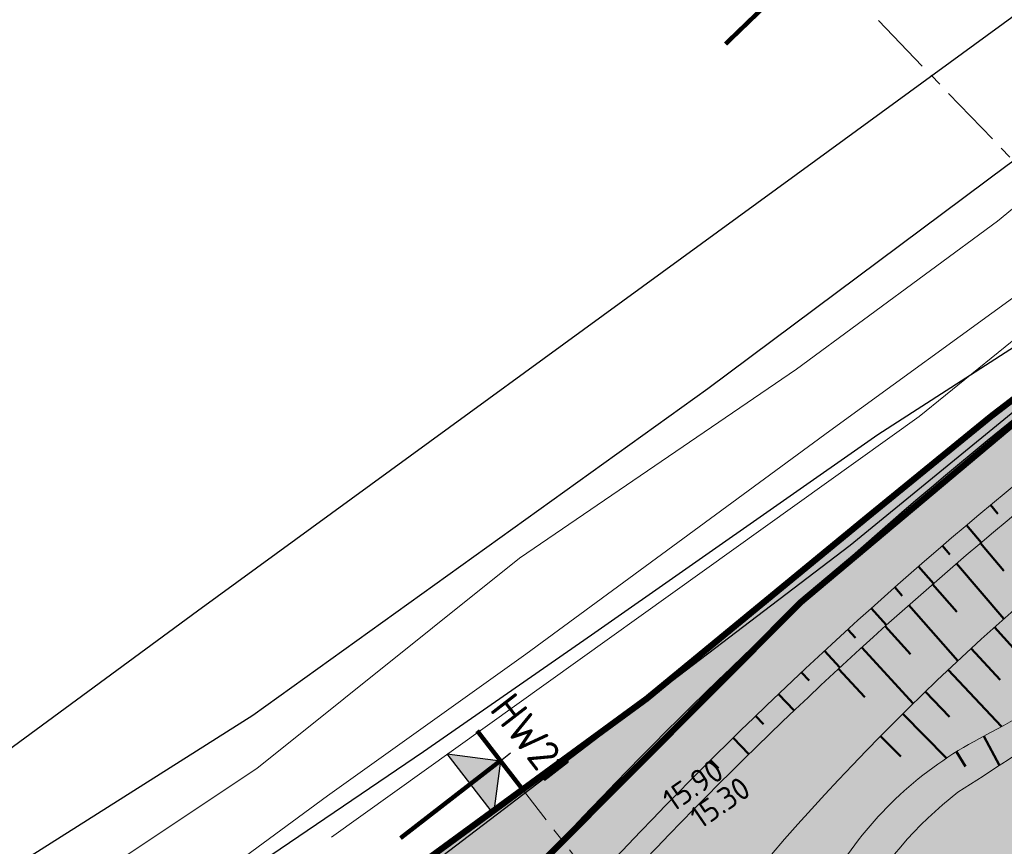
# Model space of a CAD drawing. Header units: metres. Extents: x 197883 to 206898, y 361907 to 364395.
# Tile 10 of 256: x 198739 to 198817, y 362422 to 362487. Entities that reach past the tile are written whole.
import ezdxf
from ezdxf.enums import TextEntityAlignment as Align

# ---------------------------------------------------------------- set-up
doc = ezdxf.new("R2010")
doc.units = ezdxf.units.M
doc.linetypes.add('XX-CENTER', pattern=[8, 5, -1, 1, -1])
for name, color, linetype, lineweight in [('B-ME-GR-RIET-G', 120, 'Continuous', 13), ('B-ME-GR-RUIGTE-G', 252, 'Continuous', 25), ('B-ME-IE-TERREINAFSCHEIDING_KUNSTMATIG_HEKWERK_RASTER-G', 251, 'IE-TERREINAFSCHEIDING-KUNSTMATIG', 18), ('B-ME-OG-WATER_SLOOT-G', 130, 'Continuous', 18), ('B01-WA-GR-MAAIVELD-G', 74, 'Continuous', 13), ('N-PV-GR-MOERAS-A', 122, 'Continuous', 18), ('N-PV-GW-TALUD-GD', 250, 'Continuous', 50), ('N-PV-KG-GRENS-BUFFERZONE-A', 253, 'Continuous', 15), ('N-PV-OG-BEHEERKAART-MAAIPAD-G', 7, 'Continuous', 25), ('N-WE-GW-ONTWERP-GEUL', 7, 'Continuous', 18), ('N-WE-GW-OPHOGING-WERK-A', 92, 'Continuous', 18), ('N-WE-KG-PROJECTGEBIED-SLIJKWELLSEWAAD', 10, 'KG-OG', 35), ('N-WE-KG-PROJECTGRENS-SLIJKWELLSEWAAD', 190, 'KG-OG', 35), ('X-XX-AL-HOOGTELABEL-T18', 10, 'Continuous', 18), ('X-XX-AL-VERWIJZING-S', 7, 'Continuous', 25), ('X-XX-AL-VERWIJZING_DOORSNEDE-G', 7, 'XX-CENTER', 18)]:
    doc.layers.add(name, color=color, linetype=linetype, lineweight=lineweight)
for name, color, linetype, lineweight, true_color in [('N-PV-GR-GRAS-A', 7, 'Continuous', 18, 0xc1e37d), ('N-PV-OG-BEHEERKAART-MAAIPAD-A', 7, 'Continuous', 15, 0xe5e878), ('N-PV-WH-GEUL-G', 7, 'Continuous', 35, 0x167592)]:
    doc.layers.add(name, color=color, linetype=linetype, lineweight=lineweight, true_color=true_color)
doc.styles.add('NLCS-ISO', font='NLCS-ISO.ttf', dxfattribs={"height": 1.8})
doc.styles.add('NLCS-ISO-M1000-T25', font='NLCS-ISO.ttf', dxfattribs={"height": 2.5})
doc.linetypes.add('IE-TERREINAFSCHEIDING-KUNSTMATIG', pattern='A,4,[82,NLCS.SHX,S=0.75,R=90,X=0,Y=0],4,-2', length=10)
doc.linetypes.add('KG-OG', pattern='A,5.5,-1.5,[2,NLCS.SHX,S=0.5,R=0,X=0,Y=0],-1.5', length=8.5)
pattern_1 = [(135, (0, 0), (-3.535533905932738, -3.535533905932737), [])]

# ---------------------------------------------------------------- blocks, each defined once
blk = doc.blocks.new('*U329')
at = {"const_width": 0.3499999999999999}
blk.add_lwpolyline([(-127.1349060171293, 0.7402531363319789), (-127.1931308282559, -9.259577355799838)], dxfattribs=at)
at = {"layer": 'X-XX-AL-VERWIJZING_DOORSNEDE-G'}
blk.add_line((84.92697241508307, -0.4944940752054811), (-127.1349060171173, 0.7402531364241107), dxfattribs=at)
at = {"style": 'NLCS-ISO-M1000-T25'}
for tag, p in [('NUMMER1', (-127.1290835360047, 1.740236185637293)), ('NUMMER2', (84.93279489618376, 0.5054889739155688))]:
    blk.add_attdef(tag, text='', height=2.5, rotation=359.6663945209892, dxfattribs=at).set_placement(p, align=Align.BOTTOM_CENTER)
blk = doc.blocks.new('*U330')
blk.add_hatch(color=256).paths.add_polyline_path([(-100.0128905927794, -2.417717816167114), (-96.9954740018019, 0.5647638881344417), (-94.01299229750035, -2.452652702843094)])
for p, q in [((-100.0128905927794, -2.417717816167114), (-96.9954740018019, 0.5647638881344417)), ((-96.9954740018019, 0.5647638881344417), (-97.01294144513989, -2.435185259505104)), ((-96.9954740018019, 0.5647638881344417), (-94.01299229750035, -2.452652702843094)), ((-94.01299229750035, -2.452652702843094), (-100.0128905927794, -2.417717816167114))]:
    blk.add_line(p, q)
at = {"const_width": 0.3499999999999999}
for points in [[(-99.99542314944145, 0.5822313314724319), (-93.99552485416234, 0.5472964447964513)], [(-96.9954740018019, 0.5647638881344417), (-97.05369881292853, -9.435066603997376)]]:
    blk.add_lwpolyline(points, dxfattribs=at)
at = {"layer": 'Defpoints'}
blk.add_lwpolyline([(-96.99547400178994, 0.5647638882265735), (-96.98965152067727, 1.564746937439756)], dxfattribs=at)
at = {"layer": 'X-XX-AL-VERWIJZING_DOORSNEDE-G'}
blk.add_line((84.92697241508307, -0.4944940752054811), (-96.99547400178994, 0.5647638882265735), dxfattribs=at)
at = {"style": 'NLCS-ISO-M1000-T25'}
for tag, p in [('NUMMER1', (-96.98965152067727, 1.564746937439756)), ('NUMMER2', (84.93279489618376, 0.5054889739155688))]:
    blk.add_attdef(tag, text='', height=2.5, rotation=359.6663945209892, dxfattribs=at).set_placement(p, align=Align.BOTTOM_CENTER)

msp = doc.modelspace()

# ---------------------------------------------------------------- hatches: boundary and pattern name
at = {"layer": 'N-PV-GR-GRAS-A', "transparency": 33554648}
h = msp.add_hatch(color=256, dxfattribs=at)
h.dxf.hatch_style = 1
edge = h.paths.add_edge_path(flags=16)
edge.add_arc((198916.6022228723, 362365.0953609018), 37.06112380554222, 314.4405254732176, 332.606027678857, ccw=False)
edge.add_arc((198584.2703122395, 362722.8114712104), 525.3162308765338, 300.0205732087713, 313.0024062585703, ccw=False)
edge.add_arc((198830.2742482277, 362297.0732663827), 33.6141304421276, 292.0976948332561, 300.0205732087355, ccw=False)
edge.add_line((198842.9194466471, 362265.9283033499), (198781.1332019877, 362240.8424067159))
edge.add_arc((198777.4074507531, 362253.4422054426), 13.1391076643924, 197.4603868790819, 286.47290969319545, ccw=False)
edge.add_arc((198788.5959258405, 362258.2294650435), 25.27742851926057, 128.1674087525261, 200.2032613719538, ccw=False)
edge.add_arc((198755.4714604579, 362296.8086380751), 25.6183205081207, 313.0989792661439, 377.4685401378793)
edge.add_arc((198760.8306748, 362298.4951572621), 19.99999999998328, 17.46854013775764, 55.23762163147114)
edge.add_arc((198792.1525632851, 362343.6246515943), 34.93388714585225, 206.5078933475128, 235.23762163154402, ccw=False)
edge.add_arc((198767.3544786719, 362332.0343441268), 7.601689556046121, 189.0867445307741, 211.7615993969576, ccw=False)
edge.add_arc((198778.3693736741, 362334.7221968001), 18.92495369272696, 155.5483229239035, 191.8566252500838, ccw=False)
edge.add_arc((198770.244892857, 362338.4164639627), 10.00000000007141, 132.9545405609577, 155.5483229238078, ccw=False)
edge.add_arc((198725.4742477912, 362386.5035388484), 55.70218741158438, 312.9545405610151, 352.372035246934)
edge.add_arc((198867.5259241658, 362370.9254193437), 87.22720009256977, 158.257694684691, 174.6162322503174, ccw=False)
edge.add_arc((200385.0348384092, 361752.8670690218), 1725.76990813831, 157.8185501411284, 157.860806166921, ccw=False)
edge.add_arc((198867.5259241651, 362370.9254193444), 87.22720009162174, 154.8363501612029, 157.4216616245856, ccw=False)
edge.add_arc((198815.7297571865, 362395.2587199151), 29.99999999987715, 141.7812034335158, 154.8363501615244, ccw=False)
edge.add_arc((198950.9539423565, 362288.7759276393), 202.1167200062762, 113.00796566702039, 141.7812034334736, ccw=False)
edge.add_arc((198972.364231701, 362224.9987268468), 269.23950676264, 106.3297997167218, 111.89688122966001, ccw=False)
edge.add_arc((198880.2698683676, 362551.4302272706), 69.99999999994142, 283.543968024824, 290.5222144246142)
edge.add_arc((198907.8418949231, 362477.7725647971), 8.649017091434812, 90.00001572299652, 110.52221442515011, ccw=False)
edge.add_arc((198908.9400823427, 362451.634030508), 34.80488115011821, 43.27269236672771, 91.80813964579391, ccw=False)
edge.add_arc((198944.9745331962, 362486.8858946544), 15.62583644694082, 226.818046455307, 264.979147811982)
edge.add_arc((198944.4821696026, 362481.281645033), 10.00000000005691, 264.9791478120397, 309.8763922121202)
edge.add_arc((198968.4624332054, 362452.5775458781), 27.4029190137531, 90.66112539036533, 129.8763922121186, ccw=False)
edge.add_arc((198968.3052092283, 362468.4957773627), 11.48396357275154, -2.8878669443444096, 90.79313940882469, ccw=False)
edge.add_arc((198714.725239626, 362471.0818514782), 265.0682411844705, 332.3430356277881, 359.3159287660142, ccw=False)
edge = h.paths.add_edge_path()
edge.add_arc((198668.9001893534, 362520.3873249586), 153.4496473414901, 296.2941664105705, 306.1783613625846)
edge.add_arc((198671.2135764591, 362517.8049561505), 149.9999999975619, 306.0473628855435, 317.6631123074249)
edge.add_arc((199031.6043978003, 362189.450158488), 337.5432465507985, 122.32690543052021, 137.6631123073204, ccw=False)
edge.add_arc((198888.5358564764, 362415.5270953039), 69.99999981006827, 120.38213154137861, 122.32690543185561, ccw=False)
edge.add_arc((198890.7476600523, 362416.8794750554), 69.99999989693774, 121.1395185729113, 122.504235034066, ccw=False)
edge.add_arc((199001.4553587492, 362233.6430923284), 284.0835501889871, 111.3209827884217, 121.13951857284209, ccw=False)
edge.add_arc((198872.7132677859, 362563.4925042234), 69.99999999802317, 291.3209827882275, 307.9178447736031)
edge.add_arc((198928.0210515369, 362492.4921587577), 20.00000000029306, 75.33024202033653, 127.9178447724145, ccw=False)
edge.add_arc((198929.2831791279, 362497.3134693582), 15.016226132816, 30.401988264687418, 75.33024202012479, ccw=False)
edge.add_arc((198950.8595768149, 362509.9732731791), 10.00000000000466, 210.4019882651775, 239.1414357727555)
edge.add_arc((198954.3556228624, 362515.8243389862), 16.81595987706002, 239.141435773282, 310.7226057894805)
edge.add_arc((198975.5522378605, 362495.5799511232), 12.68144033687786, 64.55349831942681, 143.7427125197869, ccw=False)
edge.add_arc((198976.704367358, 362498.0012565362), 9.999999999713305, 10.643935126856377, 64.5534983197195, ccw=False)
edge.add_arc((182936.5441483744, 359483.4344589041), 16330.97891757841, 10.461691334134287, 10.643935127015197, ccw=False)
edge.add_arc((199144.0851350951, 362472.9541109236), 149.9999999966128, 189.2734763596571, 194.7239921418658)
edge.add_arc((198862.4393096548, 362398.9396440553), 141.208709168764, -19.537700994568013, 14.723992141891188, ccw=False)
edge.add_arc((199136.880698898, 362301.5515741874), 149.999999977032, 160.4622990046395, 165.9895519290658)
edge.add_arc((198983.3062990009, 362290.2082422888), 48.33102274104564, 80.42818539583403, 128.9724844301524)
edge.add_arc((198584.2703122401, 362722.8114712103), 540.3162308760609, 300.0205732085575, 313.0208167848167, ccw=False)
edge.add_arc((198830.2742482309, 362297.0732663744), 48.61413043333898, 292.09769483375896, 300.0205732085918, ccw=False)
edge.add_line((198848.562251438, 362252.03014685), (198758.4444453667, 362215.4413238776))
edge.add_arc((198611.3264755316, 362186.1786693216), 150.0000000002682, 11.24965192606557, 43.36935185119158)
edge.add_arc((198734.905107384, 362302.9190724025), 19.99999999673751, 212.7394637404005, 223.3757125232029, ccw=False)
edge.add_arc((198768.3766325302, 362324.4399801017), 59.79312080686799, 198.5221105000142, 212.7394637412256, ccw=False)
edge.add_line((198711.6807274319, 362305.445464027), (198710.2575471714, 362308.7103928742))
edge.add_arc((198770.6834282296, 362328.8385737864), 63.69011515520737, 122.06102493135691, 198.4231889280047, ccw=False)
at = {"layer": 'N-PV-GR-MOERAS-A', "transparency": 33554648}
h = msp.add_hatch(color=256, dxfattribs=at)
h.dxf.hatch_style = 1
h.paths.add_polyline_path([(198913.9062756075, 362471.5266885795, 0.0003459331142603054), (198914.6250381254, 362472.4065173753, 0.7595175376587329), (198904.8098045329, 362485.8726835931, -0.03045775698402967), (198896.6632718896, 362483.3768928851, 0.02429575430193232), (198871.9547831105, 362474.8143681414, 0.1262107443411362), (198792.1601379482, 362413.81870507, 0.05702551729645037), (198788.5768472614, 362408.0148746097, 0.01128102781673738), (198786.9842144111, 362404.4159766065, 0.0001843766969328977), (198786.5041273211, 362403.2372263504, 0.07741438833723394), (198780.5149972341, 362377.0640698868, 0.373540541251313), (198783.8346856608, 362371.8550046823, 0.1253536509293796), (198804.0824081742, 362377.9439784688), (198864.6003502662, 362421.3936059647, 0.06489315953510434), (198870.2621581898, 362426.6923390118, -0.001501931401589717)])
h.paths.add_polyline_path([(198870.3865746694, 362469.2871759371, -0.07131611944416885), (198877.4614955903, 362474.0247281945, -0.05729138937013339), (198897.6150212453, 362480.9999459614, 0.03195740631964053), (198906.1993027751, 362483.4929044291, -0.7841628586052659), (198913.3767441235, 362472.710479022, 0.02977346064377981), (198867.4740603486, 362428.0754229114, -0.04692119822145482), (198863.3144491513, 362424.2989797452), (198810.687461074, 362384.8386901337, 0.005137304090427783), (198802.1707517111, 362378.8859408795, -0.06459639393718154), (198797.6331644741, 362376.4581711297, -0.06465157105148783), (198786.6701520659, 362373.8548640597, -0.7576244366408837), (198785.267453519, 362377.2379253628, 0.1967755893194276), (198798.1596216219, 362400.9776782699, -0.147874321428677), (198803.4497111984, 362419.9374752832, -0.1299916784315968), (198814.7097177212, 362430.3548394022, 0.06118311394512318)], flags=16)
at = {"layer": 'N-PV-KG-GRENS-BUFFERZONE-A', "transparency": 33554559}
h = msp.add_hatch(color=256, dxfattribs=at)
h.dxf.hatch_style = 1
edge = h.paths.add_edge_path()
edge.add_line((198988.7155552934, 362505.3864690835), (198992.2102300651, 362517.6116675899))
edge.add_arc((198976.7043673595, 362498.0012565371), 24.99999999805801, 51.66673846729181, 64.55349829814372)
edge.add_arc((198975.5522378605, 362495.579951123), 27.68144033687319, 64.55349829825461, 121.8929583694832)
edge.add_line((198960.9271919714, 362519.0825078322), (198960.701, 362519.446))
edge.add_line((198960.701, 362519.446), (198956.214, 362517.596))
edge.add_line((198956.214, 362517.596), (198952.358, 362517.889))
edge.add_line((198952.358, 362517.889), (198948.6270000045, 362521.6999999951))
edge.add_line((198948.6270000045, 362521.6999999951), (198945.1059999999, 362525.22))
edge.add_line((198945.1059999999, 362525.22), (198940.4670000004, 362527.8399999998))
edge.add_line((198940.4670000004, 362527.8399999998), (198934.5059999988, 362530.5150000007))
edge.add_line((198934.5059999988, 362530.5150000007), (198932.8855314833, 362531.2883806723))
edge.add_line((198932.8855314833, 362531.2883806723), (198930.043, 362532.645))
edge.add_line((198930.043, 362532.645), (198923.626, 362534.243))
edge.add_line((198923.626, 362534.243), (198921.44, 362534.041))
edge.add_line((198921.44, 362534.041), (198916.148, 362531.484))
edge.add_line((198916.148, 362531.484), (198912.0233888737, 362528.1696697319))
edge.add_line((198912.0233888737, 362528.1696697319), (198907.749, 362524.835))
edge.add_line((198907.749, 362524.835), (198899.714, 362518.621))
edge.add_line((198899.714, 362518.621), (198872.015, 362497.677))
edge.add_line((198872.015, 362497.677), (198849.267, 362480.755))
edge.add_line((198849.267, 362480.755), (198827.175, 362464.682))
edge.add_line((198827.175, 362464.682), (198815.628, 362455.842))
edge.add_line((198815.628, 362455.842), (198805.822, 362447.846))
edge.add_line((198805.822, 362447.846), (198788.371, 362433.497))
edge.add_line((198788.371, 362433.497), (198769.111, 362419.407))
edge.add_line((198769.111, 362419.407), (198709.693, 362372.326))
edge.add_line((198709.693, 362372.326), (198683.0484876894, 362354.2644344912))
edge.add_line((198683.0484876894, 362354.2644344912), (198691.8772940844, 362338.3637500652))
edge.add_line((198691.8772940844, 362338.3637500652), (198753.4074102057, 362197.207034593))
edge.add_line((198753.4074102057, 362197.207034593), (198854.2050562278, 362238.1319903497))
edge.add_arc((198830.2742482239, 362297.0732663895), 63.61413045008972, 292.0976948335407, 300.0205732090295)
edge.add_arc((198584.2703122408, 362722.8114712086), 555.3162308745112, 300.0205732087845, 312.9606732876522)
edge.add_arc((198983.3062990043, 362290.2082422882), 33.33102274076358, 81.13553757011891, 128.1516620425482, ccw=False)
edge.add_arc((198983.3062987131, 362290.2082423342), 33.33102274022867, 54.215525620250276, 81.13553706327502, ccw=False)
edge.add_arc((197642.3982172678, 362538.0297683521), 1378.197257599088, 350.7816862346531, 351.0149646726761)
edge.add_arc((199997.9765123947, 362170.4728987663), 1005.891508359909, 170.9719184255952, 171.2906141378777, ccw=False)
edge.add_line((199004.5464397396, 362328.31591361), (199006.382, 362340.158))
edge.add_arc((199016.2839353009, 362339.2941182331), 9.939547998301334, 167.1396093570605, 175.0139273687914, ccw=False)
edge.add_line((199006.593717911, 362341.506425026), (199010.984, 362369.4680000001))
edge.add_line((199010.984, 362369.4680000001), (199018.03, 362368.6230000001))
edge.add_line((199018.03, 362368.6230000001), (199018.9139999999, 362373.53))
edge.add_line((199018.9139999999, 362373.53), (199016.6340779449, 362373.9369591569))
edge.add_line((199016.6340779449, 362373.9369591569), (199001.8656870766, 362376.5748318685))
edge.add_arc((198862.4393096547, 362398.9396440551), 141.2087091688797, 340.4622990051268, 350.88704920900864, ccw=False)
edge.add_arc((199136.8806989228, 362301.5515741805), 150.0000000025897, 160.4622990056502, 165.9895519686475)
edge.add_arc((198983.3062988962, 362290.2082422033), 48.33102273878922, 80.42818529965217, 128.9724843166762)
edge.add_arc((198584.2703122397, 362722.8114712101), 540.3162308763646, 300.02057320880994, 313.02081678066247, ccw=False)
edge.add_arc((198830.2742482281, 362297.0732663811), 48.61413044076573, 292.097694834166, 300.02057320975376, ccw=False)
edge.add_line((198848.5622514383, 362252.03014685), (198758.4244958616, 362215.5414419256))
edge.add_arc((198611.3264755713, 362186.178669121), 150.0000000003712, 11.28864608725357, 43.37010022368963)
edge.add_line((198720.3664448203, 362289.1849073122), (198718.0823377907, 362292.1026763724))
edge.add_arc((198768.3766325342, 362324.4399801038), 59.79312081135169, 198.5221105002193, 212.7394637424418, ccw=False)
edge.add_line((198711.6807274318, 362305.4454640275), (198710.2575471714, 362308.7103928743))
edge.add_arc((198770.683428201, 362328.8385738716), 63.69011515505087, 122.06102572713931, 198.4231890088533, ccw=False)
edge.add_arc((198668.9001890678, 362520.387324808), 153.4496473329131, 296.2941662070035, 317.5321135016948)
edge.add_arc((199031.6043978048, 362189.4501584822), 337.5432465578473, 122.3269054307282, 137.6631123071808, ccw=False)
edge.add_arc((198888.5358565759, 362415.5270951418), 69.99999999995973, 120.38213154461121, 122.3269054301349, ccw=False)
edge.add_arc((198890.7476600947, 362416.8794749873), 69.99999997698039, 121.13951857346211, 122.5042350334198, ccw=False)
edge.add_arc((199001.4553587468, 362233.643092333), 284.0835501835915, 111.32098278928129, 121.13951857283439, ccw=False)
edge.add_arc((198872.7132677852, 362563.4925042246), 69.99999999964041, 291.320982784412, 307.9178447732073)
edge.add_arc((198928.021051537, 362492.4921587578), 20.0000000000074, 75.33024204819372, 127.91784477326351, ccw=False)
edge.add_arc((198929.2831791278, 362497.3134693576), 15.01622613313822, 30.401988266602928, 75.33024205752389, ccw=False)
edge.add_arc((198950.8595768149, 362509.9732731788), 9.99999999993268, 210.4019882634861, 239.1414357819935)
edge.add_arc((198954.3556228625, 362515.8243389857), 16.81595987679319, 239.1414357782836, 304.5307854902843)
edge.add_arc((198958.219242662, 362510.2092030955), 10.00000000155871, 304.5307854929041, 319.835240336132)
edge.add_arc((198975.5522378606, 362495.579951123), 12.68144033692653, 64.55349834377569, 139.835240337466, ccw=False)
edge.add_arc((198976.7043673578, 362498.0012565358), 9.999999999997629, 10.6439351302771, 64.55349834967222, ccw=False)
edge.add_arc((182936.5441561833, 359483.4344600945), 16330.97890968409, 10.639413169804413, 10.643935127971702, ccw=False)
edge.add_line((198986.7703220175, 362498.5815832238), (198988.7155552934, 362505.3864690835))
at = {"layer": 'N-PV-OG-BEHEERKAART-MAAIPAD-A', "transparency": 33554623}
h = msp.add_hatch(dxfattribs=at)
h.set_pattern_fill('HOUND', color=256, scale=0.5)
h.set_pattern_definition([(0, (0, 0), (3.175, 0.79375), [12.7, -6.35]), (90, (0, 0), (-0.7937500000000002, -3.175), [12.7, -6.35])])
edge = h.paths.add_edge_path()
edge.add_arc((198983.3062988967, 362290.2082422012), 44.23102274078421, 75.45420702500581, 128.789284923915, ccw=False)
edge.add_arc((199136.8806989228, 362301.5515741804), 145.9000000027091, 160.4622990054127, 167.5436700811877, ccw=False)
edge.add_arc((198862.4393096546, 362398.9396440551), 145.3087091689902, 340.4622990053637, 374.7239921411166)
edge.add_arc((199144.0851350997, 362472.95411092), 145.9000000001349, 189.2568972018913, 194.7239921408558, ccw=False)
edge.add_arc((182936.5441560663, 359483.4344603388), 16335.0789097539, 10.46154116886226, 10.64393512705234)
edge.add_arc((198976.7043673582, 362498.001256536), 14.09999999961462, 10.64393512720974, 64.55349831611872)
edge.add_arc((198975.5522378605, 362495.579951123), 16.78144033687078, 64.55349831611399, 139.8352403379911)
edge.add_arc((198958.2192426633, 362510.2092030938), 5.899999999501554, 304.53078548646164, 319.8352403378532, ccw=False)
edge.add_arc((198954.3556228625, 362515.824338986), 12.71595987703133, 239.1414357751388, 304.5307854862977, ccw=False)
edge.add_arc((198950.8595768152, 362509.9732731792), 5.900000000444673, 210.4019882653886, 239.1414357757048, ccw=False)
edge.add_arc((198929.2831791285, 362497.3134693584), 19.11622613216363, 30.40198826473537, 75.33024201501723)
edge.add_arc((198928.0210515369, 362492.4921587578), 24.09999999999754, 75.3302420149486, 127.9178447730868)
edge.add_arc((198872.7132677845, 362563.4925042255), 65.90000000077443, 291.3209827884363, 307.91784477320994, ccw=False)
edge.add_arc((199001.4553587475, 362233.6430923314), 288.1835501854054, 111.3209827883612, 121.1395185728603)
edge.add_arc((198890.7476600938, 362416.879474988), 74.0999999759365, 121.1395185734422, 122.4455202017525)
edge.add_arc((198888.5358565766, 362415.5270951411), 74.10000000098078, 120.4408463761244, 122.3269054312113)
edge.add_arc((199031.6043978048, 362189.4501584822), 341.6432465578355, 122.3269054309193, 137.6623185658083)
edge.add_arc((198668.9001890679, 362520.387324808), 149.3496473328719, 296.2167158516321, 317.53033298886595, ccw=False)
edge.add_arc((198770.6834282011, 362328.8385738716), 67.79011515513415, 121.882586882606, 198.5808164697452)
edge.add_line((198706.4268626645, 362307.2377984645), (198706.4990963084, 362307.0720867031))
edge.add_line((198706.4990963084, 362307.0720867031), (198710.2575471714, 362308.7103928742))
edge.add_arc((198770.6834282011, 362328.8385738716), 63.69011515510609, 122.06102572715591, 198.4231890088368, ccw=False)
edge.add_arc((198668.9001890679, 362520.387324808), 153.4496473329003, 296.2941662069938, 317.5321135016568)
edge.add_arc((199031.6043978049, 362189.4501584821), 337.5432465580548, 122.32690543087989, 137.6631123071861, ccw=False)
edge.add_arc((198888.5358565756, 362415.5270951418), 69.99999999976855, 120.38213154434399, 122.3269054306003, ccw=False)
edge.add_arc((198890.7476600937, 362416.8794749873), 69.9999999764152, 121.13951857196, 122.50423503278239, ccw=False)
edge.add_arc((199001.4553587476, 362233.6430923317), 284.0835501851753, 111.32098278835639, 121.1395185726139, ccw=False)
edge.add_arc((198872.7132677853, 362563.4925042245), 69.9999999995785, 291.3209827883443, 307.9178447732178)
edge.add_arc((198928.021051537, 362492.4921587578), 19.99999999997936, 75.33024201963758, 127.91784477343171, ccw=False)
edge.add_arc((198929.2831791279, 362497.3134693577), 15.01622613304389, 30.401988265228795, 75.33024201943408, ccw=False)
edge.add_arc((198950.8595768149, 362509.9732731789), 10.00000000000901, 210.4019882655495, 239.1414357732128)
edge.add_arc((198954.3556228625, 362515.8243389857), 16.81595987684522, 239.1414357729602, 304.5307854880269)
edge.add_arc((198958.2192426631, 362510.2092030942), 9.999999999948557, 304.5307854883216, 319.8352403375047)
edge.add_arc((198975.5522378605, 362495.579951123), 12.68144033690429, 64.55349832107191, 139.8352403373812, ccw=False)
edge.add_arc((198976.7043673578, 362498.0012565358), 10.00000000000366, 10.643935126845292, 64.55349832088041, ccw=False)
edge.add_arc((182936.5441561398, 359483.434460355), 16330.97890967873, 10.461691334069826, 10.643935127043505, ccw=False)
edge.add_arc((199144.0851350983, 362472.9541109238), 149.9999999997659, 189.2734763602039, 194.7239921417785)
edge.add_arc((198862.4393096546, 362398.9396440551), 141.2087091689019, -19.537700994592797, 14.723992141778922, ccw=False)
edge.add_arc((199136.8806989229, 362301.5515741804), 150.0000000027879, 160.4622990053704, 165.9895519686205)
edge.add_arc((198983.3062988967, 362290.2082422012), 48.33102274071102, 80.42818530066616, 128.97248431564)
edge.add_arc((198584.2703122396, 362722.81147121), 540.316230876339, 300.02057320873, 313.0208167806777, ccw=False)
edge.add_arc((198830.2742482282, 362297.0732663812), 48.61413044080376, 292.0976948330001, 300.0205732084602, ccw=False)
edge.add_line((198848.5622514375, 362252.0301468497), (198761.2838796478, 362216.5941655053))
edge.add_line((198761.2838796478, 362216.5941655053), (198758.4244958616, 362215.5414419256))
edge.add_arc((198611.3264755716, 362186.1786691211), 150.0000000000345, 11.2886460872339, 43.37010022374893)
edge.add_arc((198734.9051073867, 362302.9190724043), 19.99999999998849, 212.7394637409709, 223.3701002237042, ccw=False)
edge.add_arc((198785.6132520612, 362334.0673295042), 79.50758765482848, 198.5979101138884, 211.8573951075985, ccw=False)
edge.add_line((198710.2575471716, 362308.710392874), (198706.4855023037, 362307.066161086))
edge.add_line((198706.4855023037, 362307.066161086), (198707.9086825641, 362303.801232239))
edge.add_arc((198771.7924927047, 362326.0907241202), 67.66064326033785, 199.2342238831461, 212.350892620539)
edge.add_arc((198734.9051073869, 362302.9190724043), 24.10000000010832, 212.7394637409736, 223.370100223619)
edge.add_arc((198611.3264755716, 362186.1786691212), 145.9000000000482, 9.40079804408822, 43.37010022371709, ccw=False)
edge.add_line((198755.2670220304, 362210.00993189), (198762.7637250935, 362212.7699517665))
edge.add_line((198762.7637250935, 362212.7699517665), (198850.1046180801, 362248.2313174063))
edge.add_arc((198830.2742482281, 362297.0732663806), 52.71413044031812, 292.0976948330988, 300.0205732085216)
edge.add_arc((198584.2703122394, 362722.8114712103), 544.4162308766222, 300.0205732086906, 313.005199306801)
at = {"layer": 'N-PV-WH-GEUL-G', "transparency": 33554597}
h = msp.add_hatch(color=256, dxfattribs=at)
h.dxf.hatch_style = 1
h.paths.add_polyline_path([(198874.9418598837, 362419.9670253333, -0.04452411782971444), (198870.8002823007, 362416.6083042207, 0.009489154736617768), (198815.8932369, 362378.1193227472, 0.09816419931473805), (198787.0923160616, 362352.9877561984, -0.1593489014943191), (198765.0517278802, 362335.947260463, 0.9643894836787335), (198768.4777918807, 362326.5464394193, 0.05810658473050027), (198898.6725314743, 362389.1907573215, 0.08703450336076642), (198901.2283401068, 362391.5159018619, -0.001998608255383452), (198932.4813356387, 362431.5375703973, 0.08702270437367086), (198937.3898577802, 362440.6657581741, 0.02719383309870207), (198939.385523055, 362448.0080210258, 9.913279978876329e-06), (198939.3857722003, 362448.0091842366, 0.7129675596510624), (198922.730903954, 362458.061186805, -0.03342979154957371), (198891.9980806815, 362433.5739912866, 0.04854152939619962)])
h.paths.add_polyline_path([(198913.3767441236, 362472.7104790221, 0.7841628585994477), (198906.1993027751, 362483.4929044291, -0.03195740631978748), (198897.6150212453, 362480.9999459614, 0.05729138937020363), (198877.4614955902, 362474.0247281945, 0.07131611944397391), (198870.3865746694, 362469.287175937, -0.06118311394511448), (198814.7097177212, 362430.3548394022, 0.1299916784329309), (198803.4497111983, 362419.937475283, 0.1478743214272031), (198798.1596216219, 362400.9776782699, -0.1972383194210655), (198785.2182143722, 362377.1977956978, 0.732482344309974), (198786.6109814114, 362373.8487274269, 0.06499290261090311), (198797.6331644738, 362376.4581711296, 0.06459639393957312), (198802.1707517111, 362378.8859408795, -0.005137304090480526), (198810.687461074, 362384.8386901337), (198863.3144491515, 362424.2989797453, 0.04692119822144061), (198867.4740603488, 362428.0754229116, -0.02977346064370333)])
h.paths.add_polyline_path([(198883.0475964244, 362360.5441028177, 0.07782677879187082), (198857.3184386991, 362328.4995344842, -0.04638365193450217), (198854.1190514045, 362323.9595097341, -0.1032658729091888), (198772.2039400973, 362260.5925556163, 0.818662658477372), (198778.1720921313, 362247.015158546), (198839.9605986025, 362270.8607932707, 0.02967687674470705), (198845.3567007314, 362273.3202223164, 0.1059110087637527), (198937.8970026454, 362350.9532715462, 0.1753299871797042), (198973.7768631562, 362471.3022910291, 0.9126254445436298), (198962.3244578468, 362471.5765431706, -0.1861771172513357), (198918.9759308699, 362385.5700785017, -0.08314489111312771), (198899.5601765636, 362371.7427788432, 0.07162207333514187)])
at = {"layer": 'N-WE-GW-OPHOGING-WERK-A'}
h = msp.add_hatch(dxfattribs=at)
h.set_pattern_fill('AGW-WERK_ONTGRAVEN', color=256, pattern_type=2)
h.set_pattern_definition(pattern_1)
h.paths.add_polyline_path([(198849.9408077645, 362334.1723406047), (198868.0762256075, 362356.6960565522, -0.05269747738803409), (198878.4578254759, 362367.123753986), (198884.068029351, 362371.6820380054, -0.05616070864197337), (198887.8384056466, 362374.0993280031, -0.005592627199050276), (198885.9008394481, 362373.1711940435, -0.02310757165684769), (198768.9951413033, 362324.6118164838, -0.3186720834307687), (198760.8911773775, 362328.0329158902, 0.1260178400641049), (198772.2341600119, 362314.9256327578, -0.1663069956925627), (198779.9083131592, 362304.4987990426, -0.2884912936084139), (198772.9754537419, 362278.1027950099, 0.3166584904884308), (198764.5929563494, 362251.3948754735, -0.3081117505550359), (198768.7035460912, 362263.2848775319, 0.06418293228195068)], flags=0)
edge = h.paths.add_edge_path()
edge.add_arc((199020.5308480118, 362296.4961760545), 193.2998017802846, 121.5949536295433, 121.6569512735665)
edge.add_arc((198931.3272265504, 362441.347546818), 23.18473759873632, 121.3675137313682, 121.88441293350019, ccw=False)
edge = h.paths.add_edge_path()
edge.add_arc((198852.1377454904, 362443.3044981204), 29.99999999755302, 314.1843784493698, 317.3198485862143)
edge.add_line((198874.192229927, 362422.9673469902), (198873.0468338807, 362421.7914782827))
edge = h.paths.add_edge_path()
edge.add_arc((198867.5259241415, 362370.9254192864), 87.22720009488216, 175.9644497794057, 176.4686382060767)
edge.add_arc((198785.1746705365, 362376.3713002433), 4.710890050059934, 171.54358278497, 180.8895018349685, ccw=False)
edge = h.paths.add_edge_path()
edge.add_arc((198907.8408453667, 362477.7725648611), 8.64901709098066, 321.1463330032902, 449.9930471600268)
edge.add_arc((198907.841894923, 362477.7725647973), 8.64901709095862, -38.34701632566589, 89.99999999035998, ccw=False)
edge.add_arc((198278.4253968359, 362991.4064554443), 821.0425806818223, 320.78768548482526, 320.7930686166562, ccw=False)
h = msp.add_hatch(dxfattribs=at)
h.set_pattern_fill('AGW-WERK_ONTGRAVEN', color=256, pattern_type=2)
h.set_pattern_definition(pattern_1)
edge = h.paths.add_edge_path()
edge.add_arc((198968.4624296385, 362452.5775456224), 27.40291906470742, 93.28103210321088, 96.65494373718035)
edge.add_arc((198966.8940640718, 362470.6201450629), 9.315401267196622, 89.99999977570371, 99.9359759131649, ccw=False)
edge = h.paths.add_edge_path()
edge.add_arc((198778.3693720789, 362334.7222043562), 18.92495368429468, 191.8565769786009, 195.5700723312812)
edge.add_arc((198767.3544783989, 362332.0343436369), 7.601689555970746, 189.0865630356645, 198.3400120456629, ccw=False)
edge = h.paths.add_edge_path()
edge.add_arc((199020.5308480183, 362296.4961760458), 193.2998017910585, 121.5949297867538, 121.6569512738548)
edge.add_arc((198931.3272265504, 362441.347546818), 23.18473759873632, 121.36731494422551, 121.88441293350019, ccw=False)

# ---------------------------------------------------------------- linework, layer by layer
at = {"layer": 'B-ME-GR-RIET-G'}
msp.add_lwpolyline([(198625.2511522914, 362323.4922723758), (198667.1717034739, 362352.7054352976), (198686.4156185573, 362364.8689219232), (198696.5414773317, 362373.9590110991), (198720.0502815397, 362393.0879036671), (198736.744, 362406.283), (198749.5009036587, 362414.8806824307), (198770.7120161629, 362429.2802794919), (198783.9973085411, 362438.5372408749), (198806.6552211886, 362454.3874488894), (198825.644, 362466.601), (198854.0599132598, 362490.2046022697), (198858.977939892, 362498.0048035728), (198858.977939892, 362500.782951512), (198854.9152155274, 362500.5692522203), (198849.1418866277, 362498.4322135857), (198833.2117798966, 362487.426442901), (198816.903, 362475.715), (198793.2124004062, 362458.0349895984), (198757.2097611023, 362432.1952969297), (198731.798, 362416.121), (198681.5355460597, 362376.1821717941), (198639.8587305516, 362346.1589586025)], dxfattribs=at)
at = {"layer": 'B-ME-GR-RUIGTE-G', "color": 252}
for points in [[(198653.6264219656, 362336.5889868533), (198674.2719936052, 362350.0273542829), (198684.5418619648, 362356.3761788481), (198700.9902488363, 362367.3044568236), (198724.0709498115, 362381.9067807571), (198740.3984612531, 362393.1634883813), (198770.0323261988, 362419.4015370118), (198781.3322710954, 362428.0314360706), (198804.4783608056, 362445.6379512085), (198831.9999160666, 362468.1456630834), (198866.2514164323, 362493.6570403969), (198889.9173300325, 362511.5560848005), (198890.507085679, 362515.1511979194), (198886.2604568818, 362519.3953867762), (198883.0754852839, 362533.7677470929), (198883.9980927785, 362539.3002441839), (198869.228, 362523.7849999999), (198838.5504115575, 362502.92467703), (198801.7529628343, 362476.0908146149), (198752.8248786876, 362440.4236061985), (198718.5677546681, 362415.2564656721), (198670.6162231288, 362382.1782795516), (198636.4930302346, 362357.9102030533)], [(198639.8587305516, 362346.1589586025), (198681.5355460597, 362376.1821717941), (198731.798, 362416.121), (198757.2097611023, 362432.1952969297), (198793.2124004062, 362458.0349895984), (198816.903, 362475.715), (198833.2117798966, 362487.426442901), (198849.1418866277, 362498.4322135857), (198854.9152155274, 362500.5692522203), (198858.977939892, 362500.782951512), (198858.977939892, 362498.0048035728), (198854.0599132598, 362490.2046022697), (198825.644, 362466.601), (198806.6552211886, 362454.3874488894), (198783.9973085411, 362438.5372408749), (198770.7120161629, 362429.2802794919), (198749.5009036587, 362414.8806824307), (198736.744, 362406.283), (198720.0502815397, 362393.0879036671), (198696.5414773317, 362373.9590110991), (198686.4156185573, 362364.8689219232), (198667.1717034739, 362352.7054352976), (198625.2511522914, 362323.4922723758)]]:
    msp.add_lwpolyline(points, dxfattribs=at)
at = {"layer": 'B-ME-IE-TERREINAFSCHEIDING_KUNSTMATIG_HEKWERK_RASTER-G', "flags": 128}
msp.add_lwpolyline([(198888.1807697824, 362517.4787667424), (198824.524, 362467.655), (198809.9495991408, 362455.8356101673), (198763.4271785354, 362422.5519611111)], dxfattribs=at)
at = {"layer": 'B-ME-OG-WATER_SLOOT-G', "color": 130}
msp.add_lwpolyline([(198656.3931685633, 362354.1528009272), (198683.4529387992, 362371.9600928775), (198701.175219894, 362387.3867414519), (198726.3959381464, 362406.2895864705), (198741.719453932, 362417.4472416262), (198757.5027220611, 362427.9832199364), (198778.3034264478, 362444.611286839), (198800.2371497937, 362459.5720973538), (198816.1407034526, 362471.2935943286), (198825.6470099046, 362479.0947863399), (198841.734123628, 362491.3367985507), (198853.901497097, 362498.7636418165), (198856.8412703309, 362498.9268562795), (198850.2268018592, 362491.7448678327), (198841.3258004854, 362483.4203118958), (198829.2145432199, 362474.2525879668), (198818.1879861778, 362465.8190530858), (198802.8764861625, 362454.6899069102), (198778.8043391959, 362437.0303934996), (198763.0996422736, 362425.8166920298), (198732.9355850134, 362403.6164555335), (198714.1662275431, 362389.9570987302), (198692.1467746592, 362372.1869943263), (198685.1013149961, 362365.5680747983)], dxfattribs=at)
at = {"layer": 'B01-WA-GR-MAAIVELD-G'}
msp.add_lwpolyline([(198911.4970209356, 362473.6277090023, 0.7435436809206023), (198906.3353009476, 362480.8602670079, -0.0250929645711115), (198899.5675841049, 362478.9891710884, 0.0756281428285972), (198874.9986354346, 362469.4448170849, -0.01922551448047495), (198813.0082254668, 362426.0975302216, 0.2118955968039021), (198801.4816376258, 362404.8301918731, -0.130308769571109), (198788.1590416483, 362377.8486473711, 0.7573202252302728), (198789.2901987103, 362375.9697627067, 0.04139989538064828), (198842.36551663, 362413.8287786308), (198859.8422664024, 362427.229596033, 0.05360917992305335), (198864.4862324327, 362431.6546973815, -0.06988422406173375)], format="xyb", close=True, dxfattribs=at)
at = {"layer": 'N-PV-GW-TALUD-GD'}
for p, q in [((198815.5987530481, 362448.8282699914), (198816.1746943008, 362448.1366836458)), ((198813.6836219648, 362447.2213336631), (198814.8457171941, 362445.846730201)), ((198811.7804450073, 362445.6002572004), (198812.3665671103, 362444.9172777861)), ((198814.7968524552, 362445.8054117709), (198816.6445597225, 362443.6206655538)), ((198809.8893265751, 362443.9651295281), (198811.0716554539, 362442.607890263)), ((198812.8940167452, 362444.1839348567), (198816.6459111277, 362439.8140726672)), ((198808.0103704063, 362442.3160403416), (198808.6065447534, 362441.6418177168)), ((198811.0033074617, 362442.5483341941), (198812.9114025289, 362440.3591547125)), ((198806.1436795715, 362440.6530801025), (198807.3459826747, 362439.3135028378)), ((198809.1248294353, 362440.8987004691), (198813.0133167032, 362436.5038948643)), ((198807.2586868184, 362439.235125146), (198809.2431707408, 362437.0256144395)), ((198815.9139456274, 362439.1599952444), (198820.8197242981, 362433.6967919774)), ((198804.289356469, 362438.9763400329), (198804.8954522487, 362438.3110221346)), ((198805.4049830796, 362437.5577004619), (198809.4627935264, 362433.1068782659)), ((198802.4475028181, 362437.2859121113), (198803.6695163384, 362435.9642907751)), ((198814.0642089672, 362437.4782120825), (198816.359984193, 362434.984328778)), ((198800.6182196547, 362435.5818890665), (198801.2341038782, 362434.9256218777)), ((198803.5638209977, 362435.8665194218), (198805.6414160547, 362433.6215092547)), ((198812.2354154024, 362435.773678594), (198816.463121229, 362431.2936479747)), ((198798.8016073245, 362433.8643643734), (198800.0430631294, 362432.5609889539)), ((198810.4278447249, 362434.0466555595), (198812.335711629, 362432.0743726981)), ((198796.9977654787, 362432.1334322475), (198797.6233030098, 362431.4863597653)), ((198808.6417734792, 362432.2974072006), (198812.1087710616, 362428.8009484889)), ((198806.8774749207, 362430.5262011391), (198808.494624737, 362428.9351610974)), ((198815.0576780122, 362430.5398652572), (198816.2930777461, 362428.2205262)), ((198795.2067930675, 362430.3891876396), (198796.4674187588, 362429.1043441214)), ((198812.8858112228, 362429.3029935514), (198813.6169652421, 362428.1321303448)), ((198793.4287883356, 362428.6317262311), (198794.0638419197, 362427.9939904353))]:
    msp.add_line(p, q, dxfattribs=at)
at = {"layer": 'N-PV-KG-GRENS-BUFFERZONE-A'}
msp.add_lwpolyline([(198907.749, 362524.835), (198899.714, 362518.621), (198872.015, 362497.677), (198849.267, 362480.755), (198827.175, 362464.682), (198815.628, 362455.842), (198805.822, 362447.846), (198788.371, 362433.497), (198769.111, 362419.407), (198709.693, 362372.326), (198683.0484876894, 362354.2644344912), (198691.8772940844, 362338.3637500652), (198753.4074102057, 362197.207034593)], dxfattribs=at)
msp.add_lwpolyline([(198907.749, 362524.835), (198899.714, 362518.621), (198872.015, 362497.677), (198849.267, 362480.755), (198827.175, 362464.682), (198815.628, 362455.842), (198805.822, 362447.846), (198788.371, 362433.497), (198769.111, 362419.407), (198709.693, 362372.326), (198683.0484876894, 362354.2644344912), (198691.8772940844, 362338.3637500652), (198753.4074102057, 362197.207034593)], dxfattribs=at)
for points in [[(198758.4244958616, 362215.5414419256, 0.1409032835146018), (198720.3664448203, 362289.1849073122), (198718.0823377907, 362292.1026763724, -0.06211460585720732), (198711.6807274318, 362305.4454640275), (198710.2575471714, 362308.7103928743, -0.3460961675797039), (198736.8752999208, 362382.8148763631, 0.09293419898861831), (198782.093223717, 362416.7816725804, -0.06701688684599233), (198851.1034114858, 362474.6778521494, -0.008485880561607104), (198853.1323238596, 362475.914095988, -0.005954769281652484), (198854.5489942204, 362476.7932178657, -0.042867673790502), (198898.1647364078, 362498.2834347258, 0.07254433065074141), (198915.7304329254, 362508.270013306, -0.23357035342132)], [(198758.4244958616, 362215.5414419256, 0.1409032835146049), (198720.3664448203, 362289.1849073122), (198718.0823377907, 362292.1026763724, -0.062114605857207), (198711.6807274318, 362305.4454640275), (198710.2575471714, 362308.7103928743, -0.3460961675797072), (198736.8752999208, 362382.8148763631, 0.09293419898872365), (198782.0932237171, 362416.7816725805, -0.06701688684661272), (198851.1034114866, 362474.6778521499, -0.00848588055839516), (198853.1323238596, 362475.914095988, -0.005954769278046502), (198854.5489942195, 362476.7932178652, -0.04286767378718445), (198898.1647364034, 362498.283434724, 0.07254433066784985), (198915.7304329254, 362508.270013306, -0.2335703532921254)]]:
    msp.add_lwpolyline(points, format="xyb", dxfattribs=at)
at = {"layer": 'N-PV-OG-BEHEERKAART-MAAIPAD-G', "flags": 128}
msp.add_lwpolyline([(198755.2670220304, 362210.00993189, 0.1493140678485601), (198717.3860189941, 362286.3694034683, -0.04641819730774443), (198714.6336700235, 362289.8853151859, -0.06139554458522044), (198707.8515086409, 362303.9695071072), (198706.4268626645, 362307.2377984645, -0.3477390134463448), (198734.8780252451, 362386.4013468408, 0.09326723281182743), (198779.0657009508, 362419.5464742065, -0.06701340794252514), (198848.9109397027, 362478.1423964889, -0.008229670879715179), (198850.9932008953, 362479.4126099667, -0.005698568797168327), (198852.4287866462, 362480.3024513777, -0.04286767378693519), (198896.6740075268, 362502.1028230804, 0.07254433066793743), (198913.21085611, 362511.5044734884, -0.2335703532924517)], format="xyb", dxfattribs=at)
at = {"layer": 'N-WE-GW-ONTWERP-GEUL'}
for points in [[(198758.4244958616, 362215.5414419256, 0.1409032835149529), (198720.3664448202, 362289.1849073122, -0.04641819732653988), (198718.0823377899, 362292.1026763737, -0.05792005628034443), (198710.2575471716, 362308.710392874, -0.3460961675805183), (198736.8752999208, 362382.8148763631, 0.09293419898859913), (198782.093223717, 362416.7816725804, -0.06701688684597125), (198851.1034114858, 362474.6778521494, -0.008485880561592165), (198853.1323238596, 362475.914095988, -0.005954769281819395), (198854.5489942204, 362476.7932178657, -0.04286767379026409), (198898.1647364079, 362498.2834347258, 0.07254433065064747), (198915.7304329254, 362508.270013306, -0.2335703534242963), (198933.0859988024, 362511.840189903, -0.1985869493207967), (198942.2346157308, 362504.9126362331, 0.1260609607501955), (198945.7303710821, 362501.3889124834, 0.2933175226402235), (198963.8877323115, 362501.9709857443, 0.06687772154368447), (198965.8611714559, 362503.7593252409, -0.3408258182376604), (198981.0010488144, 362507.0311252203, -0.2396614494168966), (198986.5323073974, 362499.8483067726, -0.0007951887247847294), (198996.0455719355, 362448.7820663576, 0.02378684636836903), (198999.0109237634, 362434.8296672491, -0.1506185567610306), (198995.5174529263, 362351.7156318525, 0.02412186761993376), (198991.3429596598, 362337.8663983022, 0.2150400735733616), (198952.9086421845, 362327.7831038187, -0.05678518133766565), (198854.5964291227, 362254.9809250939, -0.03458385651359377)], [(198911.842089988, 362505.4499743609, -0.06077432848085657), (198900.5663639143, 362497.4573263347, -0.01866417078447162), (198897.1527662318, 362495.9501107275, 0.0412786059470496), (198855.4798170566, 362475.2525787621, 0.006076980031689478), (198854.0714641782, 362474.3781414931, 0.008608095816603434), (198852.0659600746, 362473.1568326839, 0.06701688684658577), (198783.4237794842, 362415.5693931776, -0.1017152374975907), (198733.9990506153, 362379.5977774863, 0.01974547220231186), (198730.1093760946, 362377.9321280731, 0.01974547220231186)]]:
    msp.add_lwpolyline(points, format="xyb", dxfattribs=at)
for points in [[(198784.230818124, 362371.8737732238, 0.1230031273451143), (198804.0824081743, 362377.9439784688), (198864.6003502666, 362421.393605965, 0.06489315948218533), (198870.2621581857, 362426.6923390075), (198913.1945417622, 362470.930240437, 0.04684831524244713), (198914.5070863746, 362472.2619634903, 5.68092041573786e-05), (198914.6250381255, 362472.4065173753, 0.7595175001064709), (198904.8098053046, 362485.872683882, -0.03045775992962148), (198896.6632718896, 362483.3768928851, 0.02429575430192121), (198871.9547831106, 362474.8143681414, 0.1262107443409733), (198792.1601379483, 362413.8187050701, 0.05702551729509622), (198788.5768472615, 362408.0148746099, 0.09245078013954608), (198780.5149972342, 362377.0640698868, 0.3429599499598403), (198783.3539219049, 362372.0264919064, 0.112674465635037)], [(198810.687461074, 362384.8386901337), (198863.3144491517, 362424.2989797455, 0.04692119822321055), (198867.4740603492, 362428.075422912, -0.02977346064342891), (198913.3767441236, 362472.7104790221, 0.7841629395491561), (198906.1993015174, 362483.492903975, -0.03195740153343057), (198897.6150212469, 362480.9999459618, 0.05729138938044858), (198877.4614955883, 362474.0247281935, 0.07131611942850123), (198870.3865746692, 362469.2871759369, -0.06118311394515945), (198814.7097177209, 362430.354839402, 0.1299916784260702), (198803.4497111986, 362419.9374752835, 0.1478743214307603), (198798.1596216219, 362400.9776782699, -0.1972383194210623), (198785.2182143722, 362377.1977956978, 0.7324823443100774), (198786.6109814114, 362373.8487274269, 0.06499290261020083), (198797.6331644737, 362376.4581711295, 0.06459639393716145), (198802.1707517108, 362378.8859408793, -0.005137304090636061)]]:
    msp.add_lwpolyline(points, format="xyb", close=True, dxfattribs=at)
at = {"layer": 'N-WE-KG-PROJECTGEBIED-SLIJKWELLSEWAAD', "const_width": 0.5, "flags": 128}
msp.add_lwpolyline([(198912.0233888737, 362528.1696697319), (198907.749, 362524.835), (198899.714, 362518.621), (198872.015, 362497.677), (198849.267, 362480.755), (198827.175, 362464.682), (198815.628, 362455.842), (198805.822, 362447.846), (198788.371, 362433.497), (198769.111, 362419.407), (198709.693, 362372.326), (198680.1399061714, 362352.292788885), (198688.7358999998, 362336.8114), (198750.1989765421, 362195.8084805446), (198780.7430000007, 362125.7371999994), (198788.4445863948, 362132.5535422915), (198792.4151412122, 362129.176377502), (198794.1331248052, 362125.5522844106), (198797.2709736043, 362127.0397662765), (198795.2333678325, 362131.3381036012), (198791.0654999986, 362134.8731999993), (198788.3614184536, 362137.1538766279), (198782.0279613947, 362131.548406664), (198754.8064151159, 362193.9975666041), (198855.5217106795, 362234.8890871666, 0.03458385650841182), (198863.8521813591, 362238.9627775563, 0.05645401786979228), (198964.9907315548, 362313.7545776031, -0.2068265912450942), (198987.9031873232, 362319.6829523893, -0.1343263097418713), (199002.2677432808, 362313.2376482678, -0.003790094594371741), (199004.5464397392, 362328.3159136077), (199006.382, 362340.158), (199010.984, 362369.468), (199018.03, 362368.623), (199018.914, 362373.53), (199005.9022234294, 362375.8525625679, 0.1045133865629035), (199002.9762855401, 362435.8717353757, -0.02385922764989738), (199000.0851894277, 362449.484435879, 0.0007958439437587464), (198990.5617628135, 362500.6055973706, 0.09163103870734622), (198988.7155552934, 362505.3864690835), (198992.2102300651, 362517.6116675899, 0.05628843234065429), (198987.4460710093, 362520.5759282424, 0.2555449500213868), (198960.9271919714, 362519.0825078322), (198960.701, 362519.446), (198956.214, 362517.596), (198952.358, 362517.889), (198948.6270000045, 362521.6999999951), (198945.1059999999, 362525.22), (198940.4670000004, 362527.8399999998), (198934.5059999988, 362530.5150000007), (198932.8855314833, 362531.2883806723), (198930.043, 362532.645), (198923.626, 362534.243), (198921.44, 362534.041), (198916.148, 362531.484)], format="xyb", close=True, dxfattribs=at)
at = {"layer": 'N-WE-KG-PROJECTGRENS-SLIJKWELLSEWAAD', "const_width": 0.5, "flags": 128}
msp.add_lwpolyline([(198707.9086825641, 362303.801232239), (198707.0972507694, 362303.4475296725), (198753.4074102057, 362197.207034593), (198854.2050562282, 362238.1319903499, 0.03458385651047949), (198862.101093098, 362241.9932379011, 0.0565219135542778), (198962.7162202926, 362316.4190365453, -0.2094449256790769), (198988.6133417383, 362323.1140529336, -0.1104918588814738), (199003.1878087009, 362317.1426291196), (199002.2677432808, 362313.2376482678, 0.1343263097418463), (198987.9031873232, 362319.6829523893, 0.2068265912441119), (198964.9907315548, 362313.7545776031, -0.0564540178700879), (198863.8521813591, 362238.9627775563, -0.03458385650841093), (198855.5217106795, 362234.8890871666), (198754.8064151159, 362193.9975666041), (198782.0279613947, 362131.548406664), (198788.3614184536, 362137.1538766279), (198791.0654999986, 362134.8731999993), (198795.2333678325, 362131.3381036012), (198797.2709736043, 362127.0397662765), (198794.1331248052, 362125.5522844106), (198792.4151412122, 362129.176377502), (198788.4445863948, 362132.5535422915), (198780.7430000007, 362125.7371999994), (198688.7358999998, 362336.8114), (198680.1399061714, 362352.292788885), (198683.048137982, 362354.2650643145), (198691.8772940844, 362338.3637500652), (198705.6740705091, 362306.7124585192), (198706.4849047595, 362307.0659006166, -0.3484891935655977), (198734.8780252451, 362386.4013468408, 0.09326723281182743), (198779.0657009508, 362419.5464742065, -0.06701340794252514), (198848.9109397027, 362478.1423964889, -0.008229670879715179), (198850.9932008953, 362479.4126099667, -0.005698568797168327), (198852.4287866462, 362480.3024513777, -0.04286767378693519), (198896.6740075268, 362502.1028230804, 0.07254433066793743), (198913.21085611, 362511.5044734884, -0.2335703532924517), (198934.1243129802, 362515.8065362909, -0.1985869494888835), (198945.7708497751, 362506.9874973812, 0.1260609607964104), (198947.8333454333, 362504.9085003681, 0.2933175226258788), (198961.563651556, 362505.3486548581, 0.06687772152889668), (198962.7279806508, 362506.4037751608, -0.3408258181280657), (198982.7626882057, 362510.7333713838, -0.2396614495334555), (198990.5617628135, 362500.6055973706, -0.0007958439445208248), (199000.0851894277, 362449.484435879, 0.02385922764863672), (199002.9762855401, 362435.8717353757, -0.1506185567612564), (198999.3813816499, 362350.3444809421, 0.030908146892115), (198994.4150841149, 362333.0215376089, 0.2370123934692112), (198955.597418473, 362324.6843399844, -0.05671681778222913), (198856.6477039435, 362251.4309572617, -0.03458385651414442), (198850.1046180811, 362248.2313174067), (198762.7637250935, 362212.7699517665), (198755.2670220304, 362210.00993189, 0.1493140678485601), (198717.3860189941, 362286.3694034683, -0.04641819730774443), (198714.6336700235, 362289.8853151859, -0.06069756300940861)], format="xyb", close=True, dxfattribs=at)
at = {"layer": 'X-XX-AL-VERWIJZING-S', "const_width": 0.3499999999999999}
msp.add_lwpolyline([(198801.8179999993, 362492.2409999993), (198794.6154130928, 362485.3039442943)], dxfattribs=at)
at = {"layer": 'X-XX-AL-VERWIJZING_DOORSNEDE-G'}
msp.add_line((198948.9290000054, 362339.4990000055), (198801.8179999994, 362492.2409999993), dxfattribs=at)

# ---------------------------------------------------------------- block references
at = {"layer": 'X-XX-AL-VERWIJZING-S', "rotation": 314.2577629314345}
msp.add_blockref('*U329', (198890.0136874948, 362400.6694268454), dxfattribs=at)
at = {"layer": 'X-XX-AL-VERWIJZING-S'}
ref = msp.add_blockref('*U330', (198836.1970853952, 362351.9120825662), dxfattribs=dict(at, rotation=308.1000516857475))
ref.add_attrib('NUMMER1', 'HW21', dxfattribs={"layer": '0', "height": 2.5, "rotation": 307.7664462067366, "style": 'NLCS-ISO-M1000-T25'}).set_placement((198777.5822753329, 362429.202088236), align=Align.BOTTOM_CENTER)

# ---------------------------------------------------------------- texts
at = {"layer": 'X-XX-AL-HOOGTELABEL-T18', "style": 'NLCS-ISO'}
for s, p in [('15.90', (198792.0406182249, 362426.6466671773)), ('15.30', (198794.1861897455, 362425.2818150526))]:
    msp.add_text(s, height=1.8, rotation=34.40410114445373, dxfattribs=at).set_placement(p, align=Align.MIDDLE_CENTER)

doc.saveas('drawing.dxf')
